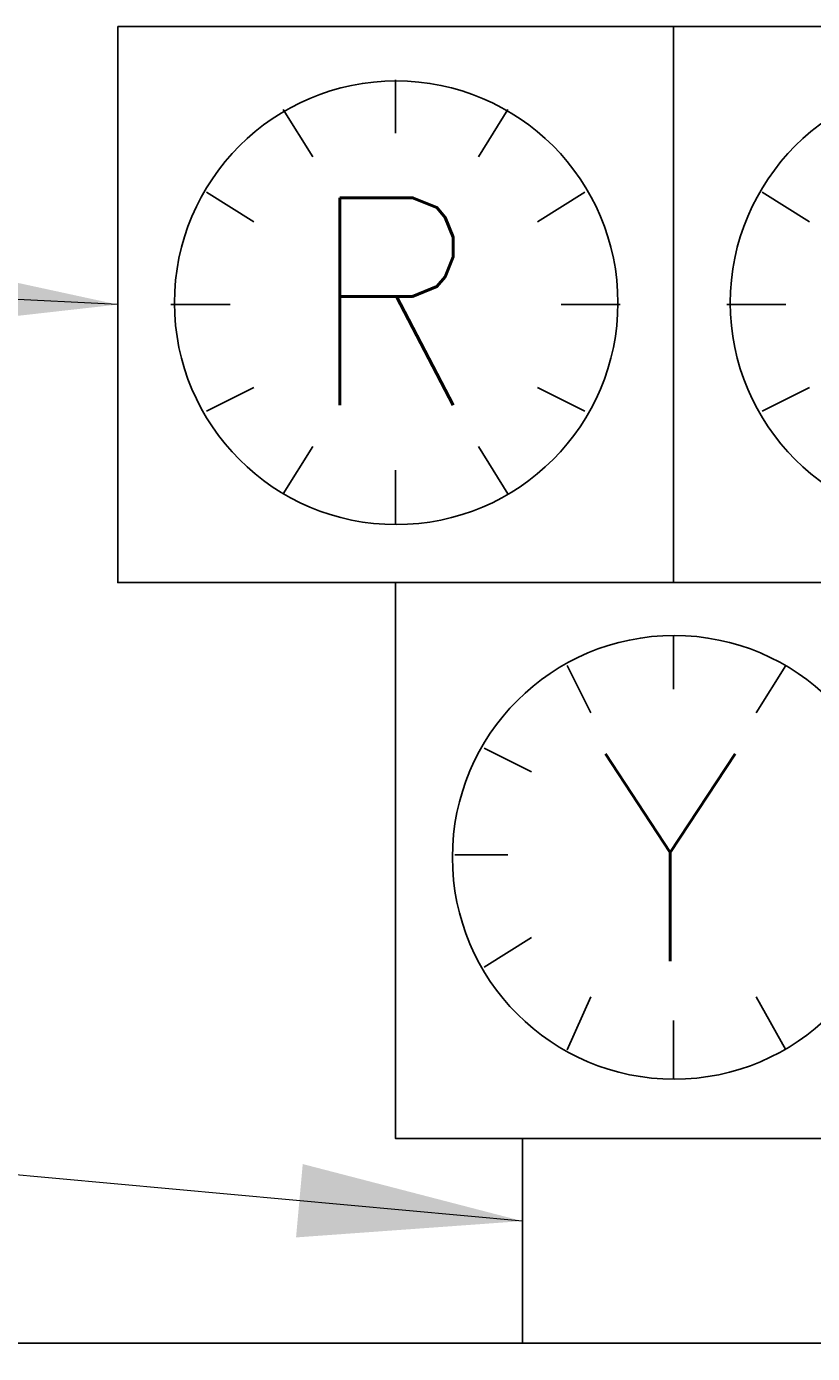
# Model space of a CAD drawing. Header units: inches. Extents: x 0 to 8.5, y 0 to 11.
# Tile 11 of 14: x 3.298 to 3.736, y 7.976 to 8.716. Entities that reach past the tile are written whole.
import ezdxf
from ezdxf.enums import TextEntityAlignment as Align

# ---------------------------------------------------------------- set-up
doc = ezdxf.new("R2010")
doc.units = ezdxf.units.IN
doc.header["$LTSCALE"] = 0.5
doc.header["$MEASUREMENT"] = 0
doc.layers.get('0').update_dxf_attribs({"linetype": 'CONTINUOUS', "lineweight": 35})
doc.layers.add('C-ROAD-SIGN', color=1, linetype='CONTINUOUS', lineweight=25)
doc.layers.add('G-ANNO-TEXT', color=7, linetype='CONTINUOUS')
doc.styles.add('01-E-BLDG-1_1', font='arial.ttf', dxfattribs={"height": 0.09375})
doc.styles.add('Style-CHAR_FAST_FONT', font='CHAR_FAST_FONT.shx')
doc.styles.add('Style-STANDARD', font='STANDARD.shx')
doc.dimstyles.new('01-E-BLDG-1_1', dxfattribs={"dimtxt": 0.09375, "dimasz": 0.125, "dimexe": 0.0625, "dimexo": 0.0625, "dimgap": 0.0625, "dimtad": 1, "dimdec": 4, "dimzin": 3, "dimdsep": 46, "dimlunit": 4, "dimtxsty": '01-E-BLDG-1_1', "dimcen": 0.0625, "dimclrd": 1, "dimclre": 1, "dimclrt": 256, "dimazin": 0, "dimtfac": 1, "dimtdec": 4, "dimtmove": 1, "dimatfit": 3, "dimfxl": 1, "dimfrac": 2, "dimtolj": 1, "dimtzin": 3, "dimlwd": 0, "dimlwe": 0, "dimarcsym": 0})

# ---------------------------------------------------------------- blocks, each defined once
blk = doc.blocks.new('GSPANL')
at = {"flags": 128}
blk.add_lwpolyline([(-1.4583, -1.75), (1.4583, -1.75, 0.414214), (1.75, -1.4583), (1.75, 1.4583, 0.414214), (1.4583, 1.75), (-1.4583, 1.75, 0.414214), (-1.75, 1.4583), (-1.75, -1.4583, 0.414214)], format="xyb", close=True, dxfattribs=at)
at = {"style": 'Style-CHAR_FAST_FONT', "width": 1.02}
for s in ['levels:GSCOLORFILL*GSBWFILL*GSOUTLINE', 'panelStyle:LOW AIRCRAFT2.ssi', 'constructPanels:36*24*18', 'panelRoundCorners:0', 'constructPanelMode:0', 'panelName:name', 'panelStation:none', 'panelWidthLock:0', 'panelHeightLock:0', 'panelQuantity:1', 'panelMaterial:0', 'legendMaterial:0', 'panelMounting:0', 'marginAlign:9', 'panelStandard:1', 'panelSizes:']:
    blk.add_text(s, height=0.0000833, dxfattribs=at).set_placement((0, 1.7498), align=Align.CENTER)

msp = doc.modelspace()

# ---------------------------------------------------------------- linework, layer by layer
at = {"layer": 'C-ROAD-SIGN'}
for p, q in [((3.5035, 8.68669), (3.5035, 8.65699)), ((3.4573, 8.64379), (3.4408, 8.67019)), ((3.5497, 8.64379), (3.5662, 8.67019)), ((3.3979, 8.62399), (3.4243, 8.60749)), ((3.5827, 8.60749), (3.6091, 8.62399)), ((3.7081, 8.62399), (3.7345, 8.60749)), ((3.3781, 8.56129), (3.4111, 8.56129)), ((3.6289, 8.56129), (3.5959, 8.56129)), ((3.6883, 8.56129), (3.7213, 8.56129)), ((3.3979, 8.50189), (3.4243, 8.51509)), ((3.5827, 8.51509), (3.6091, 8.50189)), ((3.7081, 8.50189), (3.7345, 8.51509)), ((3.4408, 8.45569), (3.4573, 8.48209)), ((3.5662, 8.45569), (3.5497, 8.48209)), ((3.5035, 8.43919), (3.5035, 8.46889)), ((3.6586, 8.37649), (3.6586, 8.34679)), ((3.6124, 8.33359), (3.5992, 8.35999)), ((3.7048, 8.33359), (3.7213, 8.35999)), ((3.553, 8.31379), (3.5794, 8.30059)), ((3.5365, 8.25439), (3.5662, 8.25439)), ((3.553, 8.19169), (3.5794, 8.20819)), ((3.5992, 8.14549), (3.6124, 8.17519)), ((3.7213, 8.14549), (3.7048, 8.17519)), ((3.6586, 8.12899), (3.6586, 8.16199)), ((3.57428, 8.09599), (3.57428, 7.98192))]:
    msp.add_line(p, q, dxfattribs=at)
at = {"layer": 'C-ROAD-SIGN', "flags": 128}
for points in [[(3.3484, 8.71639), (3.3484, 8.40619), (3.6586, 8.40619), (3.6586, 8.71639)], [(3.6586, 8.71639), (3.6586, 8.40619), (3.9688, 8.40619), (3.9688, 8.71639)], [(3.5035, 8.40619), (3.5035, 8.09599), (3.8137, 8.09599), (3.8137, 8.40619)]]:
    msp.add_lwpolyline(points, close=True, dxfattribs=at)
at = {"layer": 'C-ROAD-SIGN'}
for centre in [(3.50384, 8.5623), (3.81404, 8.5623), (3.65894, 8.25292)]:
    msp.add_circle(centre, 0.12375, dxfattribs=at)

# ---------------------------------------------------------------- block references
at = {"layer": 'C-ROAD-SIGN', "xscale": 0.275, "yscale": 0.275, "zscale": 0.275}
msp.add_blockref('GSPANL', (3.66595, 7.50067), dxfattribs=at)

# ---------------------------------------------------------------- texts
at = {"layer": 'C-ROAD-SIGN', "style": 'Style-STANDARD'}
for s, p in [('R', (3.50171, 8.56304)), ('Y', (3.65681, 8.25284))]:
    msp.add_text(s, height=0.11571, dxfattribs=at).set_placement(p, align=Align.MIDDLE_CENTER)

# ---------------------------------------------------------------- leaders
at = {"layer": 'G-ANNO-TEXT'}
for points in [[(3.3484, 8.56129, 0.02984), (2.76078, 8.59108, 0.02984), (2.62342, 8.59108, 0.02984)], [(3.57428, 8.05, 0.02984), (2.81268, 8.11951, 0.02984), (2.67533, 8.11951, 0.02984)]]:
    msp.add_leader(points, dimstyle='01-E-BLDG-1_1', dxfattribs=at)

doc.saveas('drawing.dxf')
